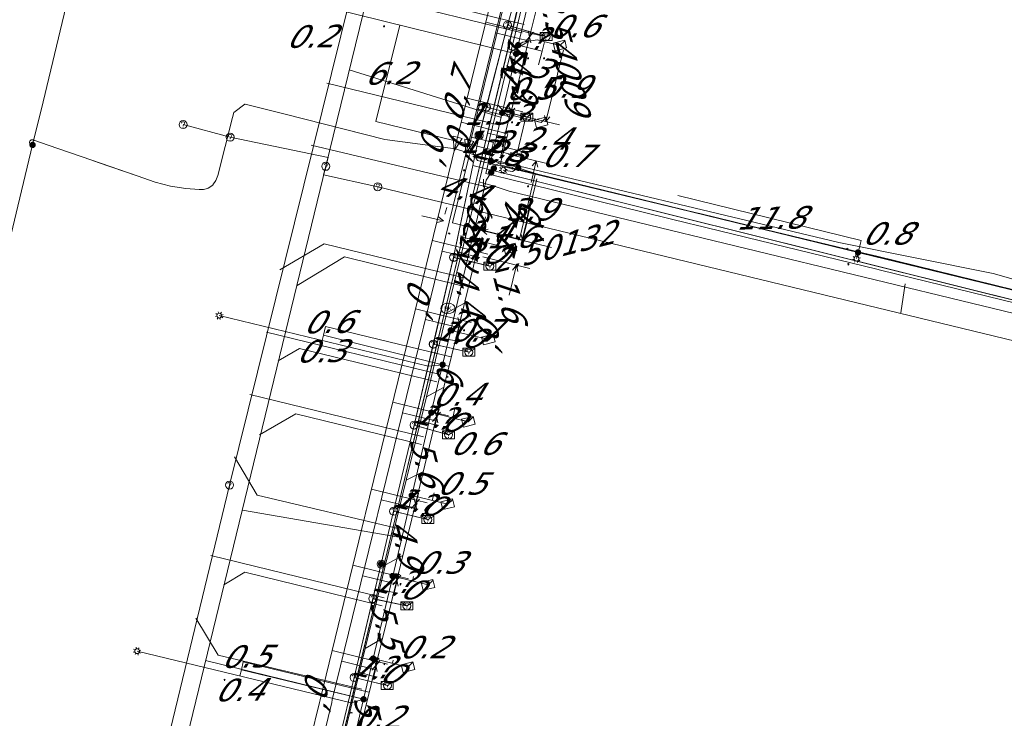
# Model space of a CAD drawing. Header units: metres. Extents: x 124576 to 133557, y 395865 to 402386.
# Tile 57 of 256: x 126092 to 126154, y 398069 to 398112. Entities that reach past the tile are written whole.
import ezdxf
from ezdxf.enums import TextEntityAlignment as Align

# ---------------------------------------------------------------- set-up
doc = ezdxf.new("R2010")
doc.units = ezdxf.units.M
doc.header["$MEASUREMENT"] = 0
for name, color, linetype, lineweight, true_color in [('LG_Datatransport_KPN_BV', 3, 'Continuous', 13, 0x00ff00), ('LG_Datatransport_Reggefiber_Operator_BV', 3, 'Continuous', 13, 0x00ff00), ('LG_Datatransport_Ziggo_BV', 3, 'Continuous', 13, 0x00ff00), ('LG_Laag_Spanning_Enexis_Netbeheer_BV', 7, 'Continuous', 13, 0x960000), ('LG_Midden_Spanning_Enexis_Netbeheer_BV', 7, 'Continuous', 13, 0xd20000), ('LG_Riool_Vrij_Verval_Gemeente_Tilburg_Ruimtelijke_Uitvoering', 7, 'Continuous', 13, 0xca00a0), ('LG_unet-4_Brabant_Water', 5, 'Continuous', 13, 0x0000ff), ('LG_warmte', 7, 'Continuous', 13, 0x008080), ('LG_warmte_Ennatuurlijk_BV', 7, 'Continuous', 13, 0x008080), ('MV_Datatransport_lijn', 3, 'Continuous', 0, 0x00ff00), ('MV_warmte_lijn', 7, 'Continuous', 0, 0x008080)]:
    doc.layers.add(name, color=color, linetype=linetype, lineweight=lineweight, true_color=true_color)
for name, color, linetype, lineweight in [('LG_Datatransport_P_KPN_BV', 7, 'Continuous', 0), ('LG_Datatransport_P_Reggefiber_Operator_BV', 7, 'Continuous', 0), ('LG_Laag_Spanning_P_Enexis_Netbeheer_BV', 7, 'Continuous', 0), ('LG_Riool_Vrij_Verval_P_Gemeente_Tilburg_Ruimtelijke_Uitvoering', 7, 'Continuous', 0), ('LG_unet-4_P_Brabant_Water', 7, 'Continuous', 0), ('MV_Datatransport', 7, 'Continuous', 0), ('MV_Laag_Spanning', 7, 'Continuous', 0), ('MV_Laag_Spanning_lijn', 7, 'Continuous', 0), ('MV_Laag_Spanning_pijl', 7, 'Continuous', 0), ('MV_Midden_Spanning', 7, 'Continuous', 0), ('MV_Midden_Spanning_lijn', 7, 'Continuous', 0), ('MV_Midden_Spanning_pijl', 7, 'Continuous', 0), ('MV_unet-4', 7, 'Continuous', 0), ('MV_warmte', 7, 'Continuous', 0)]:
    doc.layers.add(name, color=color, linetype=linetype, lineweight=lineweight)
doc.styles.add('Klic_Annotatie', font='verdanai.ttf', dxfattribs={"oblique": 20, "height": 1.4})
doc.styles.add('Style-Arial', font='arial.ttf')

# ---------------------------------------------------------------- blocks, each defined once
blk = doc.blocks.new('Onbekend_11')
at = {"layer": 'LG_Datatransport_P_Reggefiber_Operator_BV'}
blk.add_hatch(color=256, dxfattribs=at).paths.add_polyline_path([(-0.25, -1.07, -0.262633), (0.23, 0.15), (0.59, 0.47, 0.379827), (0.7, 1.26), (0.69, 1.26, 0.228508), (-0.03, 1.53), (-0.03, 1.52, 0.459053), (-0.82, 0.79), (-1.29, 0.85, -0.414214), (-0.08, 2, -0.243799), (1.09, 1.52, -0.379827), (0.9, 0.11), (0.54, -0.2, 0.262633), (0.23, -1.08), (-0.17, -1.07)])
blk.add_circle((0, 0), 2.5, dxfattribs=at)
at = {"layer": 'LG_Datatransport_P_Reggefiber_Operator_BV', "extrusion": (0, 0, -1)}
blk.add_solid([(0.34, -2.06), (-0.21, -2.06), (0.34, -1.51), (-0.21, -1.51)], dxfattribs=at)
blk = doc.blocks.new('Mof')
at = {"layer": 'LG_Laag_Spanning_P_Enexis_Netbeheer_BV'}
h = blk.add_hatch(color=256, dxfattribs=at)
edge = h.paths.add_edge_path()
edge.add_arc((0, 0), 2, 0, 360)
blk = doc.blocks.new('DeliveryPoint')
at = {"layer": 'LG_Laag_Spanning_P_Enexis_Netbeheer_BV', "flags": 128}
blk.add_lwpolyline([(-3.75, -2.5), (3.75, -2.5), (3.75, 2.5), (-3.75, 2.5), (-3.75, -2.5)], close=True, dxfattribs=at)
blk.add_lwpolyline([(-3.75, 2.5), (-3.75, 2.16), (0, 0), (3.75, 2.16)], dxfattribs=at)
blk = doc.blocks.new('Streetlight')
at = {"layer": 'LG_Laag_Spanning_P_Enexis_Netbeheer_BV'}
for p, q in [((-1.77, 1.77), (-1.06, 1.06)), ((0, 2.5), (0, 1.5)), ((1.77, 1.77), (1.06, 1.06)), ((-1.06, -1.06), (-1.77, -1.77)), ((0, -1.5), (0, -2.5)), ((1.06, -1.06), (1.77, -1.77))]:
    blk.add_line(p, q, dxfattribs=at)
at = {"layer": 'LG_Laag_Spanning_P_Enexis_Netbeheer_BV', "flags": 128}
for points in [[(-2.5, 0), (-1.5, 0)], [(1.5, 0), (2.5, 0)]]:
    blk.add_lwpolyline(points, dxfattribs=at)
at = {"layer": 'LG_Laag_Spanning_P_Enexis_Netbeheer_BV'}
blk.add_circle((0, 0), 1.5, dxfattribs=at)
blk = doc.blocks.new('m_pijl')
at = {"layer": 'MV_Laag_Spanning_pijl'}
blk.add_hatch(color=7, dxfattribs=at).paths.add_polyline_path([(-1, -0.33), (-1, 0), (-1, 0.33), (0, 0)])
at = {"layer": 'MV_Laag_Spanning_pijl', "flags": 128}
blk.add_lwpolyline([(-1, 0), (-1, 0.33), (0, 0), (-1, -0.33), (-1, 0)], close=True, dxfattribs=at)
blk = doc.blocks.new('m_pijl_1')
at = {"layer": 'MV_Midden_Spanning_pijl'}
blk.add_hatch(color=7, dxfattribs=at).paths.add_polyline_path([(-1, -0.33), (-1, 0), (-1, 0.33), (0, 0)])
at = {"layer": 'MV_Midden_Spanning_pijl', "flags": 128}
blk.add_lwpolyline([(-1, 0), (-1, 0.33), (0, 0), (-1, -0.33), (-1, 0)], close=True, dxfattribs=at)
blk = doc.blocks.new('FireHydrant')
at = {"layer": 'LG_unet-4_P_Brabant_Water'}
blk.add_ellipse((0, 0), major_axis=(4.45, 0), ratio=0.727642, dxfattribs=at)
at = {"layer": 'LG_unet-4_P_Brabant_Water', "style": 'Style-Arial'}
blk.add_text('BK', height=2.5, dxfattribs=at).set_placement((0, 0), align=Align.MIDDLE_CENTER)
blk = doc.blocks.new('Afsluiter_2')
at = {"layer": 'LG_unet-4_P_Brabant_Water'}
blk.add_line((0, -2.5), (0, 2.5), dxfattribs=at)
blk.add_solid([(-0.25, 2.5), (0.25, 2.5), (-0.25, -2.5), (0.25, -2.5)], dxfattribs=at)
blk = doc.blocks.new('Onbekend_2')
at = {"layer": 'LG_Riool_Vrij_Verval_P_Gemeente_Tilburg_Ruimtelijke_Uitvoering'}
blk.add_hatch(color=256, dxfattribs=at).paths.add_polyline_path([(-0.25, -1.07, -0.262633), (0.23, 0.15), (0.59, 0.47, 0.379827), (0.7, 1.26), (0.69, 1.26, 0.228508), (-0.03, 1.53), (-0.03, 1.52, 0.459053), (-0.82, 0.79), (-1.29, 0.85, -0.414214), (-0.08, 2, -0.243799), (1.09, 1.52, -0.379827), (0.9, 0.11), (0.54, -0.2, 0.262633), (0.23, -1.08), (-0.17, -1.07)])
blk.add_circle((0, 0), 2.5, dxfattribs=at)
at = {"layer": 'LG_Riool_Vrij_Verval_P_Gemeente_Tilburg_Ruimtelijke_Uitvoering', "extrusion": (0, 0, -1)}
blk.add_solid([(0.34, -2.06), (-0.21, -2.06), (0.34, -1.51), (-0.21, -1.51)], dxfattribs=at)
blk = doc.blocks.new('Onbekend_3')
at = {"layer": 'LG_Datatransport_P_KPN_BV'}
blk.add_hatch(color=256, dxfattribs=at).paths.add_polyline_path([(-0.25, -1.07, -0.262633), (0.23, 0.15), (0.59, 0.47, 0.379827), (0.7, 1.26), (0.69, 1.26, 0.228508), (-0.03, 1.53), (-0.03, 1.52, 0.459053), (-0.82, 0.79), (-1.29, 0.85, -0.414214), (-0.08, 2, -0.243799), (1.09, 1.52, -0.379827), (0.9, 0.11), (0.54, -0.2, 0.262633), (0.23, -1.08), (-0.17, -1.07)])
blk.add_circle((0, 0), 2.5, dxfattribs=at)
at = {"layer": 'LG_Datatransport_P_KPN_BV', "extrusion": (0, 0, -1)}
blk.add_solid([(0.34, -2.06), (-0.21, -2.06), (0.34, -1.51), (-0.21, -1.51)], dxfattribs=at)
blk = doc.blocks.new('Mof_2')
at = {"layer": 'LG_Datatransport_P_KPN_BV'}
h = blk.add_hatch(color=256, dxfattribs=at)
edge = h.paths.add_edge_path()
edge.add_arc((0, 0), 2, 0, 360)
blk = doc.blocks.new('PuntVanLevering_1')
at = {"layer": 'LG_Datatransport_P_KPN_BV', "flags": 128}
blk.add_lwpolyline([(-3.75, -2.5), (3.75, -2.5), (3.75, 2.5), (-3.75, 2.5), (-3.75, -2.5)], close=True, dxfattribs=at)
blk.add_lwpolyline([(-3.75, 2.5), (-3.75, 2.16), (0, 0), (3.75, 2.16)], dxfattribs=at)

msp = doc.modelspace()

# ---------------------------------------------------------------- linework, layer by layer
at = {"layer": 'LG_Datatransport_KPN_BV'}
for p, q in [((126124.06, 398116.84), (126122.7, 398112.01)), ((126122.7, 398112.01), (126121.38, 398106.88)), ((126122.7, 398112.01), (126125.11, 398111.29)), ((126120.92, 398105.11), (126121.38, 398106.88)), ((126121.38, 398106.88), (126123.9, 398106.26)), ((126120.92, 398105.11), (126120.53, 398103.23)), ((126120.53, 398103.23), (126119.33, 398097.49)), ((126120.53, 398103.23), (126168.55, 398091.28)), ((126119.33, 398097.49), (126118.06, 398092.06)), ((126119.33, 398097.49), (126121.6, 398096.94)), ((126118.06, 398092.06), (126116.86, 398087)), ((126118.06, 398092.06), (126120.28, 398091.56)), ((126116.86, 398087), (126115.58, 398081.61)), ((126116.86, 398087), (126119.02, 398086.4)), ((126115.58, 398081.61), (126114.8, 398078.32)), ((126115.58, 398081.61), (126117.72, 398081.09)), ((126114.8, 398078.32), (126114.28, 398076.15)), ((126114.28, 398076.15), (126113.11, 398071.22)), ((126114.28, 398076.15), (126116.41, 398075.7)), ((126113.11, 398071.22), (126111.84, 398065.88)), ((126113.11, 398071.22), (126115.19, 398070.72))]:
    msp.add_line(p, q, dxfattribs=at)
at = {"layer": 'LG_Datatransport_Reggefiber_Operator_BV'}
for p, q in [((126122.698, 398112.013), (126124.057, 398116.836)), ((126121.376, 398106.884), (126122.698, 398112.013)), ((126122.698, 398112.013), (126125.086, 398111.301)), ((126120.921, 398105.106), (126121.376, 398106.884)), ((126121.376, 398106.884), (126123.863, 398106.269)), ((126120.531, 398103.233), (126120.921, 398105.106)), ((126119.334, 398097.489), (126120.531, 398103.233)), ((126118.065, 398092.061), (126119.334, 398097.489)), ((126119.334, 398097.489), (126121.582, 398096.944)), ((126116.861, 398086.997), (126118.065, 398092.061)), ((126118.065, 398092.061), (126120.283, 398091.556)), ((126115.58, 398081.611), (126116.861, 398086.997)), ((126116.861, 398086.997), (126119.023, 398086.396)), ((126114.796, 398078.315), (126115.58, 398081.611)), ((126115.58, 398081.611), (126117.701, 398081.096)), ((126114.28, 398076.146), (126114.796, 398078.315)), ((126113.107, 398071.215), (126114.28, 398076.146)), ((126114.28, 398076.146), (126116.396, 398075.704)), ((126111.838, 398065.883), (126113.107, 398071.215)), ((126113.107, 398071.215), (126115.174, 398070.72))]:
    msp.add_line(p, q, dxfattribs=at)
at = {"layer": 'LG_Datatransport_Reggefiber_Operator_BV', "flags": 128}
msp.add_lwpolyline([(126120.531, 398103.233), (126168.548, 398091.276), (126169.397, 398091.065)], dxfattribs=at)
at = {"layer": 'LG_Datatransport_Ziggo_BV'}
for p, q in [((126123.965, 398115.714), (126122.722, 398110.534)), ((126122.722, 398110.534), (126121.456, 398105.258)), ((126123.859, 398110.239), (126122.722, 398110.534)), ((126121.456, 398105.258), (126121.095, 398103.755)), ((126122.577, 398104.994), (126121.456, 398105.258)), ((126121.075, 398103.671), (126119.67, 398097.816)), ((126121.095, 398103.755), (126121.075, 398103.671)), ((126119.67, 398097.816), (126118.388, 398092.472)), ((126120.748, 398097.514), (126119.67, 398097.816)), ((126118.388, 398092.472), (126117.144, 398087.288)), ((126119.466, 398092.269), (126118.388, 398092.472)), ((126117.144, 398087.288), (126115.878, 398082.012)), ((126118.184, 398087.023), (126117.144, 398087.288)), ((126115.878, 398082.012), (126114.612, 398076.732)), ((126116.901, 398081.778), (126115.878, 398082.012)), ((126114.612, 398076.732), (126113.371, 398071.563)), ((126115.619, 398076.532), (126114.612, 398076.732)), ((126113.371, 398071.563), (126112.089, 398066.22)), ((126114.337, 398071.287), (126113.371, 398071.563))]:
    msp.add_line(p, q, dxfattribs=at)
at = {"layer": 'LG_Datatransport_Ziggo_BV', "flags": 128}
for points in [[(126125.687, 398030.378), (126125.631, 398030.188), (126104.129, 398035.391), (126110.695, 398060.408), (126124.034, 398116.003), (126136.778, 398168.45), (126247.83, 398141.3)], [(126168.307, 398092.184), (126168.341, 398092.142), (126153.065, 398096.488), (126143.413, 398098.425), (126121.095, 398103.755), (126136.778, 398168.45), (126247.83, 398141.3)], [(126122.577, 398104.994), (126121.456, 398105.258), (126122.722, 398110.534), (126123.965, 398115.714), (126125.248, 398120.994), (126126.52, 398126.225), (126127.803, 398131.497), (126129.082, 398136.759), (126130.344, 398141.944), (126131.631, 398147.246), (126132.899, 398152.467), (126133.122, 398153.388), (126134.171, 398157.712), (126134.418, 398158.728), (126135.445, 398162.958), (126135.749, 398164.212), (126136.778, 398168.45), (126136.987, 398168.399), (126138.896, 398167.932), (126158.263, 398163.197), (126158.218, 398162.979)], [(126123.859, 398110.239), (126122.722, 398110.534), (126123.965, 398115.714), (126125.248, 398120.994), (126126.52, 398126.225), (126127.803, 398131.497), (126129.082, 398136.759), (126130.344, 398141.944), (126131.631, 398147.246), (126132.899, 398152.467), (126133.122, 398153.388), (126134.171, 398157.712), (126134.418, 398158.728), (126135.445, 398162.958), (126135.749, 398164.212), (126136.778, 398168.45), (126136.987, 398168.399), (126138.896, 398167.932), (126158.263, 398163.197), (126158.218, 398162.979)], [(126129.082, 398136.759), (126127.803, 398131.497), (126126.52, 398126.225), (126125.248, 398120.994), (126123.965, 398115.714), (126122.722, 398110.534), (126121.456, 398105.258), (126121.095, 398103.755), (126121.075, 398103.671), (126119.67, 398097.816), (126118.388, 398092.472), (126117.144, 398087.288), (126115.878, 398082.012), (126114.612, 398076.732), (126113.371, 398071.563), (126112.089, 398066.22)], [(126129.082, 398136.759), (126127.803, 398131.497), (126126.52, 398126.225), (126125.248, 398120.994), (126123.965, 398115.714), (126122.722, 398110.534), (126121.456, 398105.258), (126121.095, 398103.755), (126143.413, 398098.425), (126153.065, 398096.488), (126168.341, 398092.142), (126168.307, 398092.184)], [(126121.095, 398103.755), (126143.413, 398098.425), (126153.065, 398096.488), (126168.341, 398092.142)], [(126120.748, 398097.514), (126119.67, 398097.816), (126118.388, 398092.472), (126117.144, 398087.288), (126115.878, 398082.012), (126114.612, 398076.732), (126113.371, 398071.563), (126112.089, 398066.22), (126110.839, 398061.006), (126109.49, 398055.817), (126108.107, 398050.547), (126106.744, 398045.353), (126105.546, 398040.789), (126104.308, 398036.072), (126104.129, 398035.391), (126105.241, 398035.122), (126125.369, 398030.251), (126125.631, 398030.188), (126125.687, 398030.378)], [(126119.466, 398092.269), (126118.388, 398092.472), (126117.144, 398087.288), (126115.878, 398082.012), (126114.612, 398076.732), (126113.371, 398071.563), (126112.089, 398066.22), (126110.839, 398061.006), (126109.49, 398055.817), (126108.107, 398050.547), (126106.744, 398045.353), (126105.546, 398040.789), (126104.308, 398036.072), (126104.129, 398035.391), (126105.241, 398035.122), (126125.369, 398030.251), (126125.631, 398030.188), (126125.687, 398030.378)], [(126118.184, 398087.023), (126117.144, 398087.288), (126115.878, 398082.012), (126114.612, 398076.732), (126113.371, 398071.563), (126112.089, 398066.22), (126110.839, 398061.006), (126109.49, 398055.817), (126108.107, 398050.547), (126106.744, 398045.353), (126105.546, 398040.789), (126104.308, 398036.072), (126104.129, 398035.391), (126105.241, 398035.122), (126125.369, 398030.251), (126125.631, 398030.188), (126125.687, 398030.378)], [(126116.901, 398081.778), (126115.878, 398082.012), (126114.612, 398076.732), (126113.371, 398071.563), (126112.089, 398066.22), (126110.839, 398061.006), (126109.49, 398055.817), (126108.107, 398050.547), (126106.744, 398045.353), (126105.546, 398040.789), (126104.308, 398036.072), (126104.129, 398035.391), (126105.241, 398035.122), (126125.369, 398030.251), (126125.631, 398030.188), (126125.687, 398030.378)], [(126115.619, 398076.532), (126114.612, 398076.732), (126113.371, 398071.563), (126112.089, 398066.22), (126110.839, 398061.006), (126109.49, 398055.817), (126108.107, 398050.547), (126106.744, 398045.353), (126105.546, 398040.789), (126104.308, 398036.072), (126104.129, 398035.391), (126105.241, 398035.122), (126125.369, 398030.251), (126125.631, 398030.188), (126125.687, 398030.378)], [(126114.337, 398071.287), (126113.371, 398071.563), (126112.089, 398066.22), (126110.839, 398061.006), (126109.49, 398055.817), (126108.107, 398050.547), (126106.744, 398045.353), (126105.546, 398040.789), (126104.308, 398036.072), (126104.129, 398035.391), (126105.241, 398035.122), (126125.369, 398030.251), (126125.631, 398030.188), (126125.687, 398030.378)]]:
    msp.add_lwpolyline(points, dxfattribs=at)
at = {"layer": 'LG_Laag_Spanning_Enexis_Netbeheer_BV'}
for p, q in [((126123.242, 398110.215), (126109.903, 398113.505)), ((126122.37, 398106.526), (126124.808, 398105.928)), ((126120.502, 398098.622), (126122.87, 398098.044)), ((126144.621, 398097.796), (126144.526, 398097.407)), ((126119.155, 398092.923), (126121.504, 398092.348)), ((126117.939, 398087.779), (126120.249, 398087.214)), ((126116.715, 398082.601), (126118.967, 398082.05)), ((126115.522, 398077.554), (126117.735, 398077.006)), ((126114.304, 398072.401), (126116.48, 398071.868))]:
    msp.add_line(p, q, dxfattribs=at)
at = {"layer": 'LG_Laag_Spanning_Enexis_Netbeheer_BV', "flags": 128}
for points in [[(126093.006, 398104.517), (126093.672, 398107.216), (126095.327, 398114.191), (126096.028, 398117.292), (126097.105, 398122.06), (126098.691, 398129.322), (126098.908, 398130.353), (126100.003, 398135.571), (126101.052, 398140.798), (126101.592, 398143.598), (126102.164, 398146.565), (126104.265, 398157.312), (126106.202, 398167.106), (126108.876, 398180.77), (126110.254, 398187.867), (126112.811, 398201.038), (126117.596, 398225.909), (126118.752, 398231.969), (126120.475, 398241.004), (126122.378, 398250.643), (126123.154, 398254.441), (126123.873, 398257.956), (126125.836, 398267.653), (126127.773, 398277.357)], [(126093.006, 398104.517), (126093.672, 398107.216), (126095.327, 398114.191), (126096.028, 398117.292), (126097.105, 398122.06), (126098.691, 398129.322), (126098.908, 398130.353), (126100.003, 398135.571), (126101.052, 398140.798), (126101.592, 398143.598), (126102.164, 398146.565), (126104.265, 398157.312), (126106.202, 398167.106), (126108.876, 398180.77), (126110.254, 398187.867), (126112.811, 398201.038), (126117.596, 398225.909), (126118.752, 398231.969), (126120.475, 398241.004), (126122.378, 398250.643), (126123.154, 398254.441), (126123.873, 398257.956), (126125.836, 398267.653), (126127.773, 398277.357)], [(126121.659, 398103.516), (126122.37, 398106.526), (126123.242, 398110.215), (126123.37, 398110.757), (126124.59, 398115.92), (126124.704, 398116.383), (126125.992, 398121.619), (126127.166, 398126.393), (126128.362, 398131.255), (126129.389, 398135.432), (126129.688, 398136.646), (126130.918, 398141.645), (126131.136, 398142.523), (126132.22, 398146.892), (126133.249, 398151.034), (126133.61, 398152.489), (126134.939, 398157.842), (126135.706, 398160.933), (126136.38, 398163.646), (126137.328, 398167.466), (126137.864, 398169.7), (126137.872, 398169.732), (126137.877, 398169.755), (126138.002, 398170.275)], [(126121.659, 398103.516), (126122.37, 398106.526), (126123.242, 398110.215), (126123.37, 398110.757), (126124.59, 398115.92), (126124.704, 398116.383), (126125.992, 398121.619), (126127.166, 398126.393), (126128.362, 398131.255), (126129.389, 398135.432), (126129.688, 398136.646), (126130.918, 398141.645), (126131.136, 398142.523), (126132.22, 398146.892), (126133.249, 398151.034), (126133.61, 398152.489), (126134.939, 398157.842), (126135.706, 398160.933), (126136.38, 398163.646), (126137.328, 398167.466)], [(126121.659, 398103.516), (126122.37, 398106.526), (126123.242, 398110.215), (126123.37, 398110.757), (126124.59, 398115.92), (126124.704, 398116.383), (126125.992, 398121.619), (126127.166, 398126.393), (126128.362, 398131.255), (126129.389, 398135.432)], [(126123.37, 398110.757), (126123.654, 398110.935), (126124.563, 398111.081), (126125.976, 398110.733)], [(126093.006, 398104.517), (126092.991, 398104.515), (126092.911, 398104.528), (126092.842, 398104.577), (126092.808, 398104.662), (126092.808, 398104.687), (126092.845, 398104.778), (126092.851, 398104.784), (126092.928, 398104.837), (126093.017, 398104.846), (126093.034, 398104.841), (126093.093, 398104.818), (126093.122, 398104.803), (126093.152, 398104.791), (126093.991, 398104.502), (126096.72, 398103.562), (126099.537, 398102.592), (126100.674, 398102.2), (126101.622, 398101.938), (126102.58, 398101.797), (126103.431, 398101.724), (126103.689, 398101.736), (126103.942, 398101.802), (126103.99, 398101.819), (126104.269, 398102.01), (126104.276, 398102.018), (126104.466, 398102.292), (126104.592, 398102.601), (126105.505, 398106.235), (126105.583, 398106.551), (126106.279, 398107.073), (126106.303, 398107.072), (126108.714, 398106.46), (126115.025, 398104.857), (126119.453, 398104.272), (126122.253, 398103.378), (126122.31, 398103.375), (126122.786, 398103.287), (126123.377, 398103.089), (126124.631, 398102.669), (126144.621, 398097.796), (126166.384, 398092.491)], [(126101.622, 398101.938), (126102.58, 398101.797), (126103.431, 398101.724), (126103.689, 398101.736), (126103.942, 398101.802), (126103.99, 398101.819), (126104.269, 398102.01), (126104.276, 398102.018), (126104.466, 398102.292), (126104.592, 398102.601), (126105.505, 398106.235), (126105.583, 398106.551), (126106.279, 398107.073), (126106.303, 398107.072)], [(126106.303, 398107.072), (126108.714, 398106.46), (126110.03, 398106.126), (126115.025, 398104.857)], [(126106.303, 398107.072), (126108.714, 398106.46), (126110.03, 398106.126), (126115.025, 398104.857)], [(126106.303, 398107.072), (126108.714, 398106.46), (126115.025, 398104.857)], [(126085.053, 398073.32), (126086.783, 398079.492), (126088.917, 398087.625), (126090.9, 398095.798), (126091.97, 398100.253), (126093.006, 398104.517)], [(126085.053, 398073.32), (126086.783, 398079.492), (126088.917, 398087.625), (126090.9, 398095.798), (126091.97, 398100.253), (126093.006, 398104.517)], [(126093.006, 398104.517), (126092.991, 398104.515), (126092.911, 398104.528), (126092.842, 398104.577), (126092.808, 398104.662), (126092.808, 398104.687), (126092.845, 398104.778), (126092.851, 398104.784), (126092.928, 398104.837), (126093.017, 398104.846), (126093.034, 398104.841), (126093.093, 398104.818), (126093.122, 398104.803)], [(126093.122, 398104.803), (126093.152, 398104.791), (126093.991, 398104.502), (126096.72, 398103.562), (126097.107, 398103.429), (126099.537, 398102.592), (126100.674, 398102.2), (126101.622, 398101.938)], [(126093.122, 398104.803), (126093.152, 398104.791), (126093.991, 398104.502), (126096.72, 398103.562), (126097.107, 398103.429), (126099.537, 398102.592), (126100.674, 398102.2), (126101.622, 398101.938)], [(126093.122, 398104.803), (126093.152, 398104.791), (126093.991, 398104.502), (126096.72, 398103.562), (126099.537, 398102.592), (126100.674, 398102.2), (126101.622, 398101.938)], [(126115.025, 398104.857), (126119.453, 398104.272), (126122.253, 398103.378)], [(126170.151, 398077.749), (126170.267, 398078.235), (126170.164, 398078.88), (126169.633, 398079.263), (126168.202, 398079.598), (126168.088, 398079.628), (126167.137, 398080.363), (126167.174, 398080.518), (126168.357, 398085.484), (126169.629, 398090.823), (126169.654, 398090.93), (126169.663, 398090.969), (126169.139, 398091.785), (126166.683, 398092.418), (126166.384, 398092.491), (126144.621, 398097.796), (126124.631, 398102.669), (126123.377, 398103.089), (126122.786, 398103.287), (126122.31, 398103.375), (126122.253, 398103.378), (126122.196, 398103.38), (126121.992, 398103.275), (126121.848, 398103.052)], [(126170.151, 398077.749), (126170.267, 398078.235), (126170.164, 398078.88), (126169.633, 398079.263), (126168.202, 398079.598), (126168.088, 398079.628), (126167.137, 398080.363), (126167.174, 398080.518), (126168.357, 398085.484), (126169.629, 398090.823), (126169.654, 398090.93), (126169.663, 398090.969), (126169.139, 398091.785), (126166.683, 398092.418), (126166.384, 398092.491), (126144.621, 398097.796), (126124.631, 398102.669), (126123.377, 398103.089), (126122.786, 398103.287), (126122.31, 398103.375), (126122.253, 398103.378), (126122.196, 398103.38), (126121.992, 398103.275), (126121.848, 398103.052)], [(126122.253, 398103.378), (126122.196, 398103.38), (126121.992, 398103.275), (126121.848, 398103.052)], [(126124.631, 398102.669), (126123.377, 398103.089), (126122.786, 398103.287), (126122.31, 398103.375), (126122.253, 398103.378)], [(126121.848, 398103.052), (126121.684, 398102.798), (126121.377, 398102.323), (126120.663, 398099.303), (126120.502, 398098.622), (126119.155, 398092.923), (126118.647, 398090.775), (126117.939, 398087.779), (126116.715, 398082.601), (126115.522, 398077.554), (126114.304, 398072.401), (126113.703, 398069.857), (126113.017, 398066.952), (126111.751, 398061.593), (126111.456, 398060.346), (126110.404, 398056.371), (126109.073, 398051.342), (126108.525, 398049.27), (126107.688, 398046.106), (126106.11, 398040.144), (126105.667, 398038.469), (126105.391, 398037.426), (126105.222, 398036.787)], [(126121.848, 398103.052), (126121.684, 398102.798), (126121.377, 398102.323), (126120.663, 398099.303), (126120.502, 398098.622), (126119.155, 398092.923), (126118.647, 398090.775), (126117.939, 398087.779), (126116.715, 398082.601), (126115.522, 398077.554), (126114.304, 398072.401), (126113.703, 398069.857), (126113.017, 398066.952), (126111.751, 398061.593), (126111.456, 398060.346), (126110.404, 398056.371), (126109.073, 398051.342), (126108.525, 398049.27), (126107.688, 398046.106), (126106.11, 398040.144), (126105.667, 398038.469), (126105.391, 398037.426), (126105.222, 398036.787)], [(126121.848, 398103.052), (126121.684, 398102.798), (126121.377, 398102.323)], [(126123.377, 398103.089), (126123.022, 398102.854), (126122.435, 398102.95)], [(126124.631, 398102.669), (126145.657, 398097.544), (126149.608, 398096.58), (126166.683, 398092.418)], [(126124.631, 398102.669), (126145.657, 398097.544), (126149.608, 398096.58), (126166.683, 398092.418)], [(126124.631, 398102.669), (126144.621, 398097.796), (126166.384, 398092.491), (126166.683, 398092.418)], [(126105.222, 398036.787), (126105.391, 398037.426), (126105.667, 398038.469), (126106.11, 398040.144), (126107.688, 398046.106), (126108.525, 398049.27), (126109.073, 398051.342), (126110.404, 398056.371), (126111.456, 398060.346), (126111.751, 398061.593), (126113.017, 398066.952), (126113.703, 398069.857), (126114.304, 398072.401), (126115.522, 398077.554), (126116.715, 398082.601), (126117.939, 398087.779), (126118.647, 398090.775), (126119.155, 398092.923), (126120.502, 398098.622), (126120.663, 398099.303), (126121.377, 398102.323)], [(126118.647, 398090.775), (126117.744, 398090.681), (126104.681, 398093.846)], [(126113.703, 398069.857), (126112.927, 398069.633), (126099.541, 398072.864)]]:
    msp.add_lwpolyline(points, dxfattribs=at)
at = {"layer": 'LG_Midden_Spanning_Enexis_Netbeheer_BV', "flags": 128}
for points in [[(126169.359, 398077.938), (126169.5, 398078.639), (126168.959, 398079.489), (126167.756, 398079.779), (126167.315, 398080.499), (126169.723, 398091.377), (126169.545, 398091.727), (126166.737, 398092.416), (126145.796, 398097.555), (126144.435, 398097.885), (126124.439, 398102.682), (126120.829, 398103.548), (126120.314, 398104.391), (126135.809, 398167.781), (126136.655, 398168.296), (126152.871, 398164.356)], [(126169.359, 398077.938), (126169.5, 398078.639), (126168.959, 398079.489), (126167.756, 398079.779), (126167.315, 398080.499), (126169.723, 398091.377), (126169.545, 398091.727), (126166.737, 398092.416), (126145.796, 398097.555), (126144.435, 398097.885), (126124.439, 398102.682), (126120.829, 398103.548), (126120.314, 398104.391), (126135.809, 398167.781), (126136.655, 398168.296), (126152.871, 398164.356)], [(126124.439, 398102.682), (126120.829, 398103.548), (126120.314, 398104.391), (126135.809, 398167.781), (126136.655, 398168.296), (126152.871, 398164.356)], [(126124.439, 398102.682), (126144.435, 398097.885), (126145.796, 398097.555), (126166.737, 398092.416)], [(126124.439, 398102.682), (126144.435, 398097.885), (126145.796, 398097.555), (126166.737, 398092.416)], [(126124.439, 398102.682), (126144.435, 398097.885), (126145.796, 398097.555), (126166.737, 398092.416)], [(126166.737, 398092.416), (126145.796, 398097.555), (126144.435, 398097.885), (126124.439, 398102.682)]]:
    msp.add_lwpolyline(points, dxfattribs=at)
at = {"layer": 'LG_Riool_Vrij_Verval_Gemeente_Tilburg_Ruimtelijke_Uitvoering'}
for p, q in [((126111.34, 398103.18), (126120.5, 398140.8)), ((126105.32, 398083.25), (126116.97, 398130.34)), ((126114.478, 398114.323), (126123.753, 398112.055)), ((126113.915, 398113.904), (126123.624, 398111.53)), ((126112.797, 398109.213), (126122.328, 398106.231)), ((126111.395, 398108.39), (126122.21, 398105.745)), ((126105.36, 398105), (126102.42, 398105.79)), ((126110.427, 398104.512), (126121.848, 398101.797)), ((126102.67, 398067.5), (126111.34, 398103.18)), ((126114.59, 398101.9), (126166.23, 398089.39)), ((126124.12, 398100.98), (126123.87, 398099.634)), ((126111.242, 398098.335), (126108.474, 398096.711)), ((126119.881, 398096.222), (126111.242, 398098.335)), ((126112.501, 398097.513), (126109.553, 398095.721)), ((126119.762, 398095.737), (126112.501, 398097.513)), ((126147.56, 398095.826), (126147.294, 398094.016)), ((126107.63, 398092.816), (126118.404, 398090.181)), ((126109.695, 398091.796), (126108.365, 398091.018)), ((126109.695, 398091.796), (126118.285, 398089.696)), ((126106.593, 398088.917), (126117.445, 398086.263)), ((126109.459, 398087.701), (126107.195, 398086.388)), ((126109.459, 398087.701), (126117.327, 398085.777)), ((126107.054, 398082.626), (126105.636, 398085.006)), ((126094.08, 398036.71), (126105.32, 398083.25)), ((126116.032, 398080.484), (126107.054, 398082.626)), ((126106.123, 398081.684), (126115.914, 398079.998)), ((126104.151, 398078.838), (126114.982, 398076.189)), ((126106.276, 398077.803), (126104.975, 398077.018)), ((126106.276, 398077.803), (126114.863, 398075.703)), ((126104.61, 398072.62), (126103.214, 398074.937)), ((126113.586, 398070.479), (126104.61, 398072.62)), ((126103.821, 398072.274), (126113.449, 398069.92))]:
    msp.add_line(p, q, dxfattribs=at)
at = {"layer": 'LG_Riool_Vrij_Verval_Gemeente_Tilburg_Ruimtelijke_Uitvoering', "flags": 128}
for points in [[(126111.34, 398103.18), (126111.48, 398103.73), (126105.36, 398105)], [(126111.34, 398103.18), (126111.19, 398102.64), (126114.59, 398101.9)]]:
    msp.add_lwpolyline(points, dxfattribs=at)
at = {"layer": 'LG_unet-4_Brabant_Water'}
for p, q in [((126122.9, 398110.33), (126123.98, 398110.97)), ((126122.1, 398107.03), (126122.81, 398106.23)), ((126120.92, 398102.21), (126118.98, 398094.3)), ((126120.92, 398102.21), (126121.21, 398102.13)), ((126118.91, 398094.02), (126119.98, 398094.6)), ((126117.63, 398088.76), (126118.7, 398089.36)), ((126116.36, 398083.55), (126117.41, 398084.07)), ((126115.08, 398078.26), (126116.12, 398078.83)), ((126113.81, 398073.04), (126114.85, 398073.63))]:
    msp.add_line(p, q, dxfattribs=at)
at = {"layer": 'LG_unet-4_Brabant_Water', "flags": 128}
for points in [[(126127.39, 398128.7), (126127.37, 398128.6), (126126.73, 398125.98), (126125.84, 398122.35), (126124.57, 398117.16), (126122.9, 398110.33), (126122.1, 398107.03), (126120.92, 398102.21)], [(126121.21, 398102.13), (126121.44, 398102.07), (126121.81, 398101.96), (126122.81, 398101.63), (126167.19, 398090.87), (126167.84, 398090.66), (126168.24, 398090.87), (126168.94, 398093.49)], [(126118.98, 398094.3), (126118.91, 398094.02), (126117.9, 398089.87), (126117.63, 398088.76), (126116.36, 398083.55), (126115.08, 398078.26), (126113.81, 398073.04), (126112.55, 398067.85), (126111.26, 398062.56), (126109.99, 398057.33), (126108.71, 398052.06), (126108.39, 398050.74)]]:
    msp.add_lwpolyline(points, dxfattribs=at)
at = {"layer": 'LG_warmte', "flags": 128}
for points in [[(126119.37, 398104.14), (126119.3, 398105.06), (126119.87, 398104.92), (126119.37, 398104.14)], [(126120.1, 398103.96), (126120.03, 398104.88), (126120.59, 398104.74), (126120.1, 398103.96)]]:
    msp.add_lwpolyline(points, dxfattribs=at)
at = {"layer": 'LG_warmte_Ennatuurlijk_BV'}
for p, q in [((126121.346, 398112.198), (126124.139, 398111.515)), ((126121.956, 398111.534), (126124.02, 398111.029)), ((126124.067, 398111.223), (126124.21, 398111.806)), ((126124.819, 398111.348), (126124.139, 398111.515)), ((126120.182, 398107.438), (126122.972, 398106.756)), ((126122.9, 398106.465), (126123.043, 398107.047)), ((126120.791, 398106.774), (126122.853, 398106.27)), ((126123.652, 398106.589), (126122.972, 398106.756)), ((126119.813, 398105.931), (126119.478, 398104.562)), ((126120.363, 398105.024), (126120.206, 398104.383)), ((126118.005, 398098.541), (126120.796, 398097.858)), ((126118.614, 398097.877), (126120.677, 398097.372)), ((126120.724, 398097.567), (126120.867, 398098.15)), ((126121.476, 398097.692), (126120.796, 398097.858)), ((126116.959, 398094.267), (126119.751, 398093.584)), ((126117.569, 398093.603), (126119.632, 398093.098)), ((126119.679, 398093.293), (126119.822, 398093.875)), ((126120.43, 398093.418), (126119.751, 398093.584)), ((126115.533, 398088.439), (126118.328, 398087.755)), ((126118.257, 398087.464), (126118.4, 398088.046)), ((126116.143, 398087.775), (126118.21, 398087.269)), ((126119.008, 398087.589), (126118.328, 398087.755)), ((126114.203, 398082.999), (126116.998, 398082.315)), ((126114.812, 398082.335), (126116.879, 398081.83)), ((126116.927, 398082.024), (126117.07, 398082.607)), ((126117.678, 398082.149), (126116.998, 398082.315)), ((126113.038, 398078.239), (126115.834, 398077.556)), ((126113.648, 398077.576), (126115.715, 398077.07)), ((126115.763, 398077.264), (126115.906, 398077.847)), ((126116.514, 398077.389), (126115.834, 398077.556)), ((126111.731, 398072.897), (126114.528, 398072.213)), ((126114.456, 398071.922), (126114.599, 398072.504)), ((126112.341, 398072.233), (126114.409, 398071.727)), ((126115.208, 398072.047), (126114.528, 398072.213))]:
    msp.add_line(p, q, dxfattribs=at)
at = {"layer": 'LG_warmte_Ennatuurlijk_BV', "flags": 128}
for points in [[(126135.361, 398169.486), (126134.152, 398164.543), (126134.107, 398164.358), (126131.296, 398152.871), (126131.255, 398152.702), (126128.45, 398141.234), (126128.403, 398141.045), (126125.596, 398129.572), (126125.552, 398129.389), (126122.743, 398117.91), (126122.7, 398117.733), (126119.89, 398106.246), (126119.848, 398106.077), (126119.813, 398105.931)], [(126136.09, 398169.308), (126134.918, 398164.52), (126134.881, 398164.365), (126132.067, 398152.863), (126132.025, 398152.693), (126129.215, 398141.207), (126129.178, 398141.056), (126126.363, 398129.551), (126126.325, 398129.394), (126123.512, 398117.895), (126123.472, 398117.732), (126120.66, 398106.238), (126120.618, 398106.068), (126120.363, 398105.024)], [(126119.813, 398105.931), (126121.166, 398105.6), (126121.362, 398105.552), (126122.727, 398105.218), (126122.501, 398104.295), (126122.458, 398104.118), (126122.252, 398103.275), (126122.894, 398103.117)], [(126119.478, 398104.562), (126116.684, 398093.143), (126116.64, 398092.963), (126113.831, 398081.48), (126113.789, 398081.307), (126110.98, 398069.827), (126110.937, 398069.651), (126108.131, 398058.182)], [(126120.363, 398105.024), (126120.756, 398104.928), (126120.988, 398104.871), (126121.82, 398104.668), (126121.729, 398104.296), (126121.689, 398104.133), (126121.345, 398102.725), (126122.715, 398102.389)], [(126120.206, 398104.383), (126117.452, 398093.125), (126117.413, 398092.964), (126114.6, 398081.469), (126114.56, 398081.302), (126111.749, 398069.813), (126111.709, 398069.649), (126108.897, 398058.156)], [(126122.894, 398103.117), (126134.516, 398100.276), (126134.727, 398100.224), (126146.204, 398097.418), (126146.396, 398097.371), (126157.908, 398094.556), (126158.052, 398094.52), (126167.138, 398092.299)], [(126122.715, 398102.389), (126134.149, 398099.593), (126134.338, 398099.547), (126145.79, 398096.747), (126146.026, 398096.689), (126157.447, 398093.896), (126157.73, 398093.827), (126166.959, 398091.57)]]:
    msp.add_lwpolyline(points, dxfattribs=at)
at = {"layer": 'MV_Datatransport_lijn'}
for p, q in [((126123.55, 398108.976), (126123.859, 398110.239)), ((126123.55, 398108.976), (126122.415, 398109.253)), ((126122.268, 398103.731), (126122.577, 398104.994)), ((126120.985, 398098.485), (126119.895, 398098.752)), ((126120.985, 398098.485), (126120.748, 398097.514)), ((126119.703, 398093.24), (126119.466, 398092.269)), ((126118.421, 398087.994), (126118.184, 398087.023)), ((126117.139, 398082.749), (126116.901, 398081.778)), ((126115.856, 398077.503), (126115.619, 398076.532)), ((126114.574, 398072.258), (126114.337, 398071.287))]:
    msp.add_line(p, q, dxfattribs=at)
at = {"layer": 'MV_Laag_Spanning_lijn'}
for p, q in [((126124.861, 398110.39), (126123.37, 398110.757)), ((126123.767, 398110.086), (126123.68, 398109.731)), ((126122.938, 398106.735), (126122.365, 398104.425)), ((126121.818, 398104.19), (126114.474, 398105.991)), ((126123.627, 398104.112), (126123.542, 398103.767)), ((126111.327, 398093.162), (126119.157, 398091.265)), ((126118.647, 398090.775), (126111.193, 398092.618)), ((126106.179, 398072.187), (126114.031, 398070.292)), ((126113.703, 398069.857), (126106.06, 398071.701))]:
    msp.add_line(p, q, dxfattribs=at)
at = {"layer": 'MV_Laag_Spanning_pijl'}
for p, q in [((126114.474, 398105.991), (126115.963, 398112.01)), ((126124.861, 398110.39), (126125.005, 398110.972)), ((126123.242, 398110.215), (126123.767, 398110.086)), ((126124.646, 398109.516), (126124.861, 398110.39)), ((126123.26, 398103.836), (126123.837, 398106.166)), ((126123.26, 398103.836), (126121.823, 398104.208)), ((126122.365, 398104.425), (126123.627, 398104.112)), ((126123.542, 398103.767), (126123.377, 398103.089)), ((126123.612, 398098.583), (126124.541, 398102.392)), ((126133.346, 398101.362), (126144.806, 398098.551)), ((126122.06, 398098.962), (126120.663, 398099.303)), ((126122.06, 398098.962), (126123.612, 398098.583)), ((126144.806, 398098.551), (126144.619, 398097.796)), ((126111.327, 398093.162), (126111.193, 398092.618)), ((126120.532, 398092.586), (126120.697, 398093.266)), ((126111.193, 398092.618), (126111.112, 398092.288)), ((126118.647, 398090.775), (126119.017, 398090.683)), ((126119.418, 398088.035), (126119.277, 398087.452)), ((126118.116, 398082.773), (126117.996, 398082.288)), ((126116.834, 398077.539), (126116.764, 398077.246)), ((126106.179, 398072.187), (126106.06, 398071.701)), ((126115.556, 398072.3), (126115.509, 398072.106)), ((126106.06, 398071.701), (126105.965, 398071.313)), ((126113.703, 398069.857), (126113.914, 398069.806))]:
    msp.add_line(p, q, dxfattribs=at)
at = {"layer": 'MV_Midden_Spanning_lijn'}
msp.add_line((126123.449, 398098.623), (126124.439, 398102.682), dxfattribs=at)
at = {"layer": 'MV_Midden_Spanning_pijl'}
for p, q in [((126119.272, 398099.642), (126120.318, 398103.927)), ((126122.06, 398098.962), (126119.272, 398099.642)), ((126122.06, 398098.962), (126123.449, 398098.623))]:
    msp.add_line(p, q, dxfattribs=at)
at = {"layer": 'MV_warmte_lijn'}
for p, q in [((126124.079, 398111.272), (126125.315, 398116.323)), ((126122.912, 398106.513), (126124.079, 398111.272)), ((126124.079, 398111.272), (126123.827, 398110.975)), ((126124.079, 398111.272), (126123.993, 398111.651)), ((126124.079, 398111.272), (126124.331, 398111.569)), ((126124.079, 398111.272), (126124.165, 398110.893)), ((126125.104, 398105.98), (126126.194, 398110.46)), ((126122.912, 398106.513), (126122.826, 398106.892)), ((126122.912, 398106.513), (126123.164, 398106.81)), ((126123.335, 398106.41), (126125.95, 398105.774)), ((126125.104, 398105.98), (126125.017, 398106.359)), ((126125.104, 398105.98), (126125.356, 398106.277)), ((126122.735, 398103.942), (126125.349, 398103.306)), ((126124.504, 398103.512), (126124.175, 398102.159)), ((126124.504, 398103.512), (126124.253, 398103.215)), ((126124.504, 398103.512), (126124.591, 398103.133)), ((126118.793, 398100.186), (126118.899, 398100.608)), ((126118.69, 398099.763), (126117.338, 398100.094)), ((126118.69, 398099.763), (126118.311, 398099.677)), ((126118.69, 398099.763), (126118.393, 398100.015)), ((126121.223, 398099.591), (126121.328, 398100.013)), ((126123.645, 398098.546), (126123.978, 398099.897)), ((126121.12, 398099.169), (126121.499, 398099.255)), ((126121.12, 398099.169), (126121.416, 398098.917)), ((126121.12, 398099.169), (126125.458, 398098.107)), ((126121.542, 398099.065), (126124.49, 398098.337)), ((126123.645, 398098.546), (126123.559, 398098.925)), ((126123.645, 398098.546), (126123.897, 398098.842)), ((126119.691, 398093.341), (126120.736, 398097.615)), ((126120.736, 398097.615), (126120.485, 398097.319)), ((126120.736, 398097.615), (126120.823, 398097.236)), ((126121.159, 398097.511), (126124.106, 398096.784)), ((126123.262, 398096.992), (126122.8, 398095.12)), ((126123.262, 398096.992), (126123.009, 398096.696)), ((126123.262, 398096.992), (126123.347, 398096.613)), ((126119.691, 398093.341), (126119.605, 398093.721)), ((126119.691, 398093.341), (126119.943, 398093.638)), ((126118.269, 398087.512), (126119.691, 398093.341)), ((126119.691, 398093.341), (126119.44, 398093.044)), ((126119.691, 398093.341), (126119.778, 398092.962)), ((126118.269, 398087.512), (126118.182, 398087.892)), ((126116.939, 398082.073), (126118.269, 398087.512)), ((126118.269, 398087.512), (126118.017, 398087.216)), ((126118.269, 398087.512), (126118.521, 398087.809)), ((126118.269, 398087.512), (126118.355, 398087.133)), ((126116.939, 398082.073), (126116.852, 398082.452)), ((126116.939, 398082.073), (126117.19, 398082.369)), ((126115.775, 398077.313), (126116.939, 398082.073)), ((126116.939, 398082.073), (126116.687, 398081.776)), ((126116.939, 398082.073), (126117.025, 398081.693)), ((126115.775, 398077.313), (126115.688, 398077.692)), ((126115.775, 398077.313), (126116.027, 398077.609)), ((126114.468, 398071.97), (126115.775, 398077.313)), ((126115.775, 398077.313), (126115.523, 398077.016)), ((126115.775, 398077.313), (126115.861, 398076.933)), ((126113.281, 398067.113), (126114.468, 398071.97)), ((126114.468, 398071.97), (126114.217, 398071.673)), ((126114.468, 398071.97), (126114.382, 398072.35)), ((126114.468, 398071.97), (126114.72, 398072.267)), ((126114.468, 398071.97), (126114.555, 398071.591))]:
    msp.add_line(p, q, dxfattribs=at)

# ---------------------------------------------------------------- block references
at = {"layer": 'LG_Datatransport_P_KPN_BV', "xscale": 0.1, "yscale": 0.1, "zscale": 0.1}
for name, p in [('Onbekend_3', (126122.698, 398112.013)), ('Onbekend_3', (126122.7, 398112.01)), ('PuntVanLevering_1', (126125.111, 398111.294)), ('Onbekend_3', (126125.11, 398111.29)), ('Onbekend_3', (126121.376, 398106.884)), ('Onbekend_3', (126121.38, 398106.88)), ('PuntVanLevering_1', (126123.902, 398106.259)), ('Onbekend_3', (126123.9, 398106.26)), ('Onbekend_3', (126120.92, 398105.11)), ('Mof_2', (126120.921, 398105.106)), ('Onbekend_3', (126119.33, 398097.49)), ('Onbekend_3', (126119.334, 398097.489)), ('PuntVanLevering_1', (126121.6, 398096.939)), ('Onbekend_3', (126121.6, 398096.94)), ('Onbekend_3', (126118.06, 398092.06)), ('Onbekend_3', (126118.065, 398092.061)), ('PuntVanLevering_1', (126120.283, 398091.556)), ('Onbekend_3', (126120.28, 398091.56)), ('Onbekend_3', (126116.86, 398087)), ('Onbekend_3', (126116.861, 398086.997)), ('PuntVanLevering_1', (126119.021, 398086.396)), ('Onbekend_3', (126119.02, 398086.4)), ('Onbekend_3', (126115.58, 398081.611)), ('Onbekend_3', (126115.58, 398081.61)), ('PuntVanLevering_1', (126117.723, 398081.091)), ('Onbekend_3', (126117.72, 398081.09)), ('Onbekend_3', (126114.8, 398078.31)), ('Mof_2', (126114.796, 398078.315)), ('Onbekend_3', (126114.28, 398076.15)), ('Onbekend_3', (126114.28, 398076.146)), ('PuntVanLevering_1', (126116.406, 398075.702)), ('Onbekend_3', (126116.41, 398075.7)), ('Onbekend_3', (126113.107, 398071.215)), ('Onbekend_3', (126113.11, 398071.21)), ('PuntVanLevering_1', (126115.187, 398070.717)), ('Onbekend_3', (126115.19, 398070.72))]:
    msp.add_blockref(name, p, dxfattribs=at)
at = {"layer": 'LG_Datatransport_P_Reggefiber_Operator_BV', "xscale": 0.1, "yscale": 0.1, "zscale": 0.1}
msp.add_blockref('Onbekend_11', (126120.921, 398105.106), dxfattribs=at)
at = {"layer": 'LG_Laag_Spanning_P_Enexis_Netbeheer_BV', "xscale": 0.1, "yscale": 0.1, "zscale": 0.1}
for p in [(126123.37, 398110.757), (126123.242, 398110.215), (126122.37, 398106.526), (126123.377, 398103.089), (126120.502, 398098.622), (126144.621, 398097.796), (126119.155, 398092.923), (126118.647, 398090.775), (126117.939, 398087.779), (126116.715, 398082.601), (126115.522, 398077.554), (126114.304, 398072.401), (126113.703, 398069.857)]:
    msp.add_blockref('Mof', p, dxfattribs=at)
for name, p, rotation in [('DeliveryPoint', (126125.976, 398110.733), 14), ('DeliveryPoint', (126124.808, 398105.928), 14), ('Mof', (126093.006, 398104.517), 359), ('Mof', (126121.659, 398103.516), 359), ('Mof', (126121.659, 398103.516), 359), ('Mof', (126121.848, 398103.052), 359), ('Mof', (126121.848, 398103.052), 359), ('Streetlight', (126122.435, 398102.95), 189), ('Mof', (126121.684, 398102.798), 303), ('Mof', (126120.663, 398099.303), 283), ('DeliveryPoint', (126122.87, 398098.044), 14), ('Streetlight', (126144.526, 398097.407), 104), ('Streetlight', (126104.681, 398093.846), 194), ('DeliveryPoint', (126121.504, 398092.348), 14), ('DeliveryPoint', (126120.249, 398087.214), 14), ('DeliveryPoint', (126118.967, 398082.05), 14), ('DeliveryPoint', (126117.735, 398077.006), 14), ('Streetlight', (126099.541, 398072.864), 194), ('DeliveryPoint', (126116.48, 398071.868), 14)]:
    msp.add_blockref(name, p, dxfattribs=dict(at, rotation=rotation))
at = {"layer": 'LG_Riool_Vrij_Verval_P_Gemeente_Tilburg_Ruimtelijke_Uitvoering', "xscale": 0.1, "yscale": 0.1, "zscale": 0.1}
for p in [(126102.42, 398105.79), (126105.36, 398105), (126111.34, 398103.18), (126114.59, 398101.9), (126105.32, 398083.25)]:
    msp.add_blockref('Onbekend_2', p, dxfattribs=at)
at = {"layer": 'LG_unet-4_P_Brabant_Water', "xscale": 0.1, "yscale": 0.1, "zscale": 0.1}
for name, p in [('Afsluiter_2', (126121.21, 398102.13)), ('FireHydrant', (126118.98, 398094.3))]:
    msp.add_blockref(name, p, dxfattribs=at)
at = {"layer": 'MV_Laag_Spanning_pijl'}
for p, xscale, yscale, zscale, rotation in [((126115, 398112), 0.1, 0.1, 0.1, 76), ((126123, 398110), 0.1, 0.1, 0.1, 347), ((126124, 398110), 0.1, 0.1, 0.1, 76), ((126125, 398110), 0.1, 0.1, 0.1, 76), ((126123, 398106), 0.1, 0.1, 0.1, 76), ((126121, 398104), 0.1, 0.1, 0.1, 165), ((126123, 398104), 0.1, 0.1, 0.1, 347), ((126123, 398103), 0.09999999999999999, 0.09999999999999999, 0.09999999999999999, 257), ((126124, 398102), 0.1, 0.1, 0.1, 76), ((126120, 398099), 0.1, 0.1, 0.1, 166), ((126123, 398098), 0.1, 0.1, 0.1, 347), ((126144, 398098), 0.1, 0.1, 0.1, 347), ((126144, 398097), 0.09999999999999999, 0.09999999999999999, 0.09999999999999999, 257), ((126120, 398093), 0.1, 0.1, 0.1, 76), ((126111, 398092), 0.09999999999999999, 0.09999999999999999, 0.09999999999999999, 257), ((126111, 398092), 0.09999999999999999, 0.09999999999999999, 0.09999999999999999, 257), ((126119, 398090), 0.1, 0.1, 0.1, 347), ((126119, 398087), 0.09999999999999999, 0.09999999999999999, 0.09999999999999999, 257), ((126117, 398082), 0.09999999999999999, 0.09999999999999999, 0.09999999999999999, 257), ((126116, 398077), 0.09999999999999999, 0.09999999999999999, 0.09999999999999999, 257), ((126115, 398072), 0.09999999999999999, 0.09999999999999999, 0.09999999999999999, 257), ((126105, 398071), 0.09999999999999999, 0.09999999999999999, 0.09999999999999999, 257), ((126106, 398071), 0.09999999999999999, 0.09999999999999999, 0.09999999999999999, 257), ((126113, 398069), 0.1, 0.1, 0.1, 347)]:
    msp.add_blockref('m_pijl', p, dxfattribs=dict(at, xscale=xscale, yscale=yscale, zscale=zscale, rotation=rotation))
at = {"layer": 'MV_Midden_Spanning_pijl', "xscale": 0.1, "yscale": 0.1, "zscale": 0.1}
for p, rotation in [((126120, 398103), 76), ((126119, 398099), 166), ((126123, 398098), 347)]:
    msp.add_blockref('m_pijl_1', p, dxfattribs=dict(at, rotation=rotation))

# ---------------------------------------------------------------- texts
at = {"layer": 'MV_Datatransport', "style": 'Klic_Annotatie', "oblique": 20}
for s, rotation, p in [('1.1', 76, (126122.983, 398109.115)), ('1.3', 346, (126123.705, 398109.608)), ('0,7', 76.3, (126119.5, 398107.458)), ('2,6', 346.3, (126122.017, 398104.117)), ('1.3', 346, (126122.423, 398104.363)), ('(1.0)', 76, (126120.44, 398098.619)), ('1.0', 346, (126120.867, 398098)), ('1.0', 346, (126119.585, 398092.755)), ('1.0', 346, (126118.303, 398087.509)), ('1.0', 346, (126117.02, 398082.264)), ('1.0', 346, (126115.738, 398077.018)), ('1.0', 346, (126114.456, 398071.773))]:
    msp.add_text(s, height=1.4, rotation=rotation, dxfattribs=at).set_placement(p, align=Align.MIDDLE_CENTER)
at = {"layer": 'MV_Laag_Spanning', "style": 'Klic_Annotatie', "oblique": 20}
for s, p in [('0.6', (126126.809, 398111.952)), ('0.9', (126126.163, 398108.172)), ('1.3', (126121.205, 398104.72)), ('2.4', (126124.943, 398104.913)), ('0.7', (126126.287, 398103.835)), ('3.9', (126124.077, 398100.488)), ('0.8', (126146.337, 398098.986)), ('0.7', (126120.615, 398092.926)), ('0.6', (126120.572, 398085.842)), ('0.5', (126119.753, 398083.35)), ('0.3', (126118.356, 398078.406)), ('0.2', (126117.402, 398073.119))]:
    msp.add_text(s, height=1.4, dxfattribs=at).set_placement(p, align=Align.MIDDLE_CENTER)
for s, p in [('0.2', (126110.32, 398111.307)), ('6.2', (126115.219, 398109.001)), ('0.5', (126124.046, 398108.044)), ('1.5', (126121.419, 398106.483)), ('11.8', (126139.076, 398099.957)), ('1.4', (126121.362, 398099.133)), ('1.6', (126122.836, 398098.773)), ('0.6', (126111.397, 398093.449)), ('0.3', (126110.95, 398091.628)), ('0.4', (126119.458, 398088.909)), ('0.5', (126106.265, 398072.537)), ('0.4', (126105.847, 398070.444)), ('0.2', (126114.495, 398068.727))]:
    msp.add_text(s, height=1.4, rotation=1, dxfattribs=at).set_placement(p, align=Align.MIDDLE_CENTER)
at = {"layer": 'MV_Midden_Spanning', "style": 'Klic_Annotatie', "oblique": 20}
for s, rotation, p in [('4.4', 346, (126119.795, 398101.785)), ('2.9', 76, (126120.666, 398099.302)), ('1.4', 76, (126122.755, 398098.793))]:
    msp.add_text(s, height=1.4, rotation=rotation, dxfattribs=at).set_placement(p, align=Align.MIDDLE_CENTER)
at = {"layer": 'MV_unet-4', "style": 'Klic_Annotatie', "oblique": 20}
for rotation, p in [(88.7, (126117.98, 398104.03)), (89.8, (126119.62, 398104.32)), (88.7, (126124.07, 398099.4)), (88.7, (126117.13, 398094.44)), (89.8, (126121.45, 398092.38)), (89.8, (126110.73, 398069.94))]:
    msp.add_text(',0', height=1.4, rotation=rotation, dxfattribs=at).set_placement(p, align=Align.MIDDLE_CENTER)
at = {"layer": 'MV_warmte', "style": 'Klic_Annotatie', "oblique": 20}
for s, rotation, p in [('2.54009', 284, (126126.194, 398110.46)), ('4.9', 284, (126123.496, 398108.893)), ('2.50132', 14, (126125.458, 398098.107)), ('4.4', 284, (126120.214, 398095.478)), ('1.6', 284, (126122.8, 398095.12)), ('6', 284, (126118.98, 398090.427)), ('5.6', 284, (126117.604, 398084.792)), ('4.9', 284, (126116.357, 398079.693)), ('5.5', 284, (126115.122, 398074.641)), ('5', 284, (126113.874, 398069.542))]:
    msp.add_text(s, height=1.4, rotation=rotation, dxfattribs=at).set_placement(p, align=Align.MIDDLE_CENTER)
for p in [(126124.502, 398111.168), (126123.335, 398106.409), (126120.314, 398097.719), (126119.269, 398093.445), (126118.692, 398087.409), (126117.361, 398081.969), (126117.361, 398081.969), (126116.197, 398077.209), (126114.891, 398071.867)]:
    msp.add_text('?', height=1.4, dxfattribs=at).set_placement(p, align=Align.MIDDLE_CENTER)

doc.saveas('drawing.dxf')
